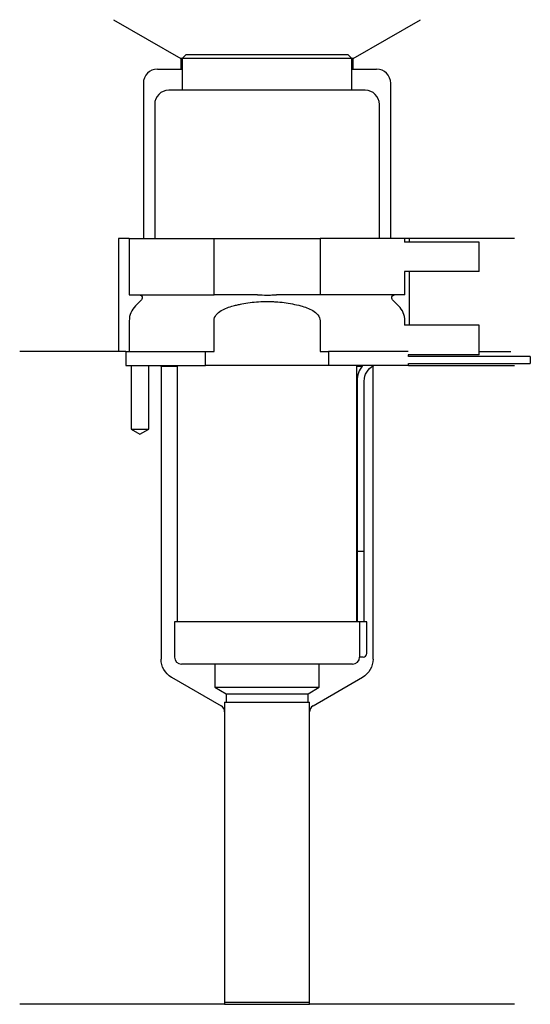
# Model space of a CAD drawing. Header units: millimetres. Extents: x 33 to 105, y 262 to 401.
import ezdxf

# ---------------------------------------------------------------- set-up
doc = ezdxf.new("R2010")
doc.units = ezdxf.units.MM
for name, color, linetype in [('201', 7, 'Continuous'), ('30', 7, 'Continuous'), ('32', 7, 'Continuous')]:
    doc.layers.add(name, color=color, linetype=linetype)

msp = doc.modelspace()

# ---------------------------------------------------------------- linework, layer by layer
at = {"layer": '201', "color": 113}
for p, q in [((46.4, 401.03), (55.92, 395.53)), ((80.32, 395.53), (89.85, 401.03)), ((56.12, 395.53), (55.92, 395.53)), ((55.92, 395.53), (55.92, 394.03)), ((80.32, 395.53), (80.12, 395.53)), ((80.32, 394.03), (80.32, 395.53)), ((52.62, 394.03), (55.92, 394.03)), ((55.92, 394.03), (56.12, 394.03)), ((80.12, 394.03), (80.32, 394.03)), ((80.32, 394.03), (83.62, 394.03)), ((50.62, 392.03), (50.62, 370.03)), ((85.62, 370.03), (85.62, 392.03)), ((47.12, 370.03), (47.12, 354.03)), ((48.62, 370.03), (47.12, 370.03)), ((103.12, 370.03), (87.62, 370.03)), ((88.25, 370.03), (88.25, 369.53)), ((88.25, 365.33), (88.25, 357.73)), ((48.12, 354.03), (33.12, 354.03)), ((47.12, 354.03), (33.12, 354.03)), ((48.12, 354.03), (48.12, 352.03)), ((98.12, 354.03), (102.6, 354.03)), ((98.12, 354.03), (102.6, 354.03)), ((48.87, 352.03), (48.87, 343.03)), ((51.37, 343.03), (51.37, 352.03)), ((53.02, 352.03), (53.12, 351.93)), ((53.12, 351.93), (55.42, 351.93)), ((53.12, 351.93), (53.12, 310.45)), ((80.82, 351.93), (81.57, 351.93)), ((83.02, 351.93), (83.12, 351.93)), ((83.12, 351.93), (83.22, 352.03)), ((83.12, 310.45), (83.12, 351.93)), ((88.12, 352.03), (103.12, 352.03)), ((48.87, 343.03), (50.12, 342.31)), ((50.12, 342.31), (51.37, 343.03)), ((54.62, 307.86), (61.62, 303.82)), ((74.63, 303.82), (81.62, 307.86)), ((62.12, 302.95), (62.12, 261.53)), ((74.13, 261.53), (74.13, 302.95)), ((62.12, 261.53), (33.12, 261.53)), ((62.12, 261.53), (74.13, 261.53)), ((103.12, 261.53), (74.13, 261.53))]:
    msp.add_line(p, q, dxfattribs=at)
for centre, radius, start, end in [((52.62, 392.03), 2, 90, 180), ((83.62, 392.03), 2, 0, 90), ((61.12, 302.95), 1, 0, 60), ((75.13, 302.95), 1, 120, 180)]:
    msp.add_arc(centre, radius, start, end, dxfattribs=at)
at = {"layer": '201', "color": 113, "extrusion": (0, 0, -1)}
for centre, start, end in [((-56.12, 310.45), 300, 360), ((-80.12, 310.45), 180, 240)]:
    msp.add_arc(centre, 3, start, end, dxfattribs=at)
at = {"layer": '30', "color": 113}
for p, q in [((56.62, 396.03), (56.12, 395.53)), ((56.12, 395.53), (56.12, 391.03)), ((80.12, 395.53), (56.12, 395.53)), ((79.62, 396.03), (56.62, 396.03)), ((80.12, 395.53), (79.62, 396.03)), ((80.12, 391.03), (80.12, 395.53)), ((82.02, 391.03), (54.22, 391.03)), ((52.22, 389.03), (52.22, 370.03)), ((84.02, 370.03), (84.02, 389.03)), ((48.62, 370.03), (48.62, 362.03)), ((48.62, 370.03), (60.62, 370.03)), ((60.62, 370.03), (75.62, 370.03)), ((60.62, 362.03), (60.62, 370.03)), ((75.62, 370.03), (75.62, 362.03)), ((87.62, 370.03), (75.62, 370.03)), ((87.62, 369.53), (87.62, 370.03)), ((87.62, 362.03), (87.62, 365.33)), ((48.62, 362.03), (60.62, 362.03)), ((50.36, 361.34), (49.5, 360.49)), ((66.78, 362.03), (60.62, 362.03)), ((75.62, 362.03), (69.46, 362.03)), ((87.62, 362.03), (75.62, 362.03)), ((86.74, 360.49), (85.89, 361.34)), ((48.62, 358.37), (48.62, 354.03)), ((60.62, 354.03), (60.62, 358.37)), ((75.62, 358.37), (75.62, 354.03)), ((87.62, 357.73), (87.62, 358.37)), ((48.12, 354.03), (59.4, 354.03)), ((48.12, 354.03), (48.12, 352.03)), ((59.4, 352.03), (59.4, 354.03)), ((59.4, 354.03), (60.62, 354.03)), ((75.62, 354.03), (76.84, 354.03)), ((76.84, 354.03), (76.84, 352.03)), ((88.08, 354.03), (76.84, 354.03)), ((88.12, 353.33), (88.12, 353.53)), ((105.37, 353.33), (88.12, 353.33)), ((105.37, 353.33), (105.37, 352.33)), ((48.12, 352.03), (59.4, 352.03)), ((48.87, 352.03), (48.87, 343.03)), ((51.37, 343.03), (51.37, 352.03)), ((55.42, 352.03), (55.42, 315.73)), ((76.84, 352.03), (59.4, 352.03)), ((88.12, 352.03), (76.84, 352.03)), ((80.82, 315.73), (80.82, 352.03)), ((88.12, 352.33), (105.37, 352.33)), ((88.12, 352.03), (88.12, 352.33)), ((80.87, 349.83), (80.87, 325.73)), ((81.87, 325.73), (81.87, 349.83)), ((48.87, 343.03), (51.37, 343.03)), ((80.87, 325.73), (81.87, 325.73)), ((80.87, 325.73), (80.87, 315.73)), ((80.87, 325.73), (81.87, 325.73)), ((81.87, 315.73), (81.87, 325.73)), ((81.2, 315.73), (55.02, 315.73)), ((55.02, 315.73), (55.02, 310.73)), ((81.2, 315.73), (81.2, 311.23)), ((82.22, 315.73), (81.2, 315.73)), ((82.22, 311.23), (82.22, 315.73)), ((80.22, 309.73), (56.02, 309.73)), ((60.72, 309.73), (60.72, 306.45)), ((75.52, 306.45), (75.52, 309.73)), ((81.72, 310.73), (81.22, 310.73)), ((60.72, 306.45), (62.32, 305.53)), ((60.72, 306.45), (75.52, 306.45)), ((62.32, 305.53), (62.32, 304.33)), ((62.32, 305.53), (73.93, 305.53)), ((73.93, 305.53), (75.52, 306.45)), ((73.93, 304.33), (73.93, 305.53)), ((62.12, 304.33), (62.12, 261.83)), ((62.12, 304.33), (74.13, 304.33)), ((74.13, 261.83), (74.13, 304.33)), ((62.12, 261.83), (74.13, 261.83))]:
    msp.add_line(p, q, dxfattribs=at)
for centre, radius, start, end in [((54.22, 389.03), 2, 90, 180), ((82.02, 389.03), 2, 0, 90), ((51.62, 358.37), 3, 135, 180), ((84.62, 358.37), 3, 0, 45), ((84.37, 349.83), 3.5, 141.0539, 180), ((81.72, 311.23), 0.5, -90, 0), ((56.02, 310.73), 1, 180, 270), ((80.22, 310.73), 1, -90, 0)]:
    msp.add_arc(centre, radius, start, end, dxfattribs=at)
at = {"layer": '30', "color": 113, "extrusion": (0, 0, -1)}
for centre, radius, start, end in [((-50.07, 361.63), 0.4, 90, 225), ((-86.17, 361.63), 0.4, -45, 90), ((-84.37, 349.83), 2.5, 0, 61.6416)]:
    msp.add_arc(centre, radius, start, end, dxfattribs=at)
at = {"layer": '30', "color": 113}
for points, knots in [([(66.78, 362.03), (67.23, 362.03), (67.67, 362.02), (68.23, 362.02), (68.34, 362.02), (68.57, 362.02), (68.68, 362.02), (69.02, 362.03), (69.24, 362.03), (69.46, 362.03)], [0, 0, 0, 0, 0.5, 0.5, 0.625, 0.625, 0.75, 0.75, 1, 1, 1, 1]), ([(60.62, 358.37), (60.62, 358.99), (61.12, 359.49), (62.17, 360.14), (62.76, 360.34), (63.35, 360.49)], [0, 0, 0, 0, 0.5, 0.5, 1, 1, 1, 1]), ([(63.35, 360.49), (63.55, 360.54), (63.74, 360.59), (64.14, 360.68), (64.34, 360.72), (64.93, 360.83), (65.32, 360.9), (66.52, 361.06), (67.32, 361.11), (68.32, 361.11), (68.53, 361.11), (68.93, 361.09), (69.13, 361.08), (69.74, 361.04), (70.14, 361), (71.33, 360.84), (72.12, 360.69), (72.89, 360.49)], [0, 0, 0, 0, 0.0625, 0.0625, 0.125, 0.125, 0.25, 0.25, 0.5, 0.5, 0.5625, 0.5625, 0.625, 0.625, 0.75, 0.75, 1, 1, 1, 1]), ([(72.89, 360.49), (73.49, 360.34), (74.07, 360.14), (75.12, 359.49), (75.62, 358.98), (75.62, 358.37)], [0, 0, 0, 0, 0.5, 0.5, 1, 1, 1, 1]), ([(81.2, 311.23), (81.2, 311.17), (81.2, 311.12), (81.2, 311.01), (81.2, 310.96), (81.2, 310.87), (81.21, 310.84), (81.21, 310.78), (81.21, 310.76), (81.21, 310.74), (81.22, 310.73), (81.22, 310.73)], [0, 0, 0, 0, 0.208202, 0.208202, 0.416635, 0.416635, 0.625338, 0.625338, 0.835614, 0.835614, 1, 1, 1, 1])]:
    msp.add_open_spline(points, degree=3, knots=knots, dxfattribs=at)
at = {"layer": '32', "color": 113}
for p, q in [((98.12, 369.53), (87.58, 369.53)), ((98.12, 365.33), (98.12, 369.53)), ((98.12, 365.33), (87.58, 365.33)), ((98.12, 357.73), (87.58, 357.73)), ((98.12, 353.53), (98.12, 357.73)), ((98.12, 353.53), (88.08, 353.53))]:
    msp.add_line(p, q, dxfattribs=at)

doc.saveas('drawing.dxf')
